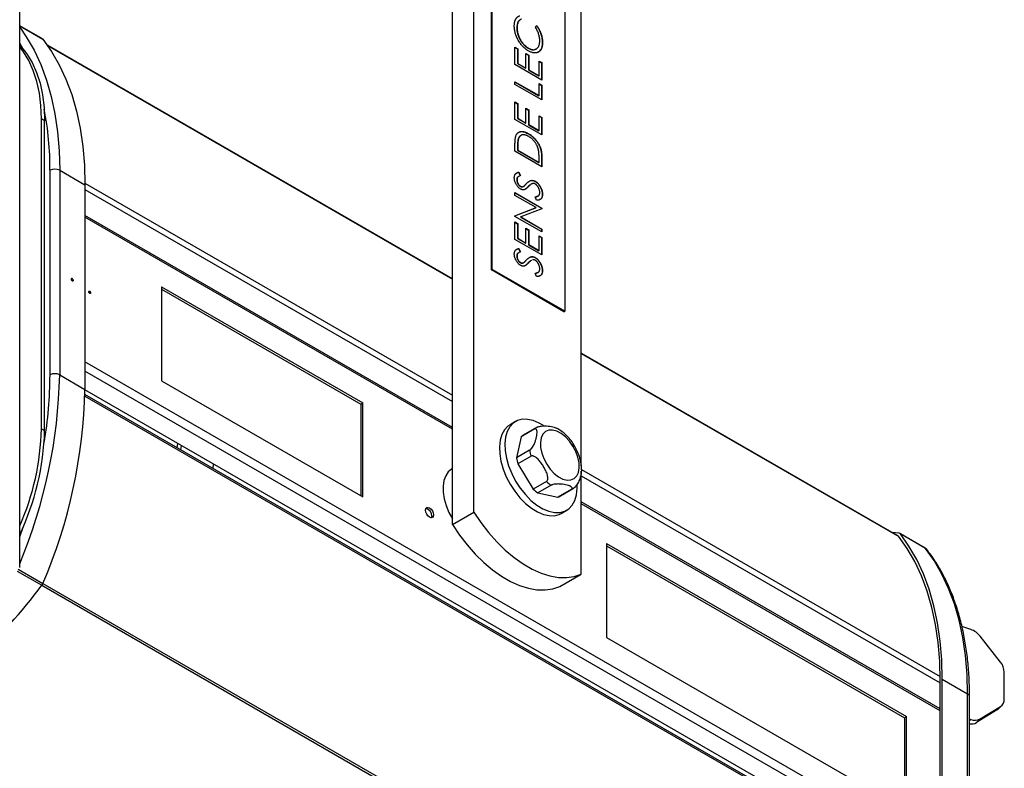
# Model space of a CAD drawing. Header units: millimetres. Extents: x 87 to 346, y 25 to 261.
# Tile 5 of 12: x 277 to 329, y 60 to 100. Entities that reach past the tile are written whole.
import ezdxf

# ---------------------------------------------------------------- set-up
doc = ezdxf.new("R2010")
doc.units = ezdxf.units.MM

msp = doc.modelspace()

# ---------------------------------------------------------------- linework, layer by layer
at = {"color": 7, "linetype": 'Continuous', "lineweight": 25}
for p, q in [((300.75, 73.736), (300.75, 117.398)), ((299.618, 73.083), (299.618, 116.745)), ((306.406, 76.175), (306.406, 114.132)), ((301.669, 86.492), (301.669, 106.742)), ((301.711, 86.517), (301.711, 106.767)), ((305.53, 104.563), (305.53, 84.312)), ((276.837, 70.813), (276.837, 100.535)), ((278.037, 98.665), (276.837, 99.357)), ((303.008, 99.238), (303.022, 99.246)), ((303.983, 99.285), (304.067, 99.364)), ((299.618, 86.016), (278.298, 98.324)), ((302.913, 98.23), (303.058, 98.146)), ((302.913, 97.309), (302.913, 98.23)), ((302.913, 98.214), (303.044, 98.138)), ((303.044, 98.138), (303.058, 98.146)), ((303.044, 98.138), (303.044, 97.363)), ((303.058, 98.146), (303.058, 97.372)), ((303.608, 98.169), (303.622, 98.177)), ((304.15, 97.988), (304.119, 97.96)), ((304.35, 98.474), (304.364, 98.483)), ((303.493, 97.895), (303.639, 97.811)), ((303.493, 97.12), (303.493, 97.895)), ((303.493, 97.879), (303.624, 97.803)), ((303.624, 97.803), (303.639, 97.811)), ((303.624, 97.803), (303.624, 97.028)), ((303.639, 97.811), (303.639, 97.037)), ((304.182, 97.497), (304.328, 97.414)), ((304.182, 96.723), (304.182, 97.497)), ((304.182, 97.481), (304.313, 97.405)), ((304.328, 96.492), (302.913, 97.309)), ((303.044, 97.363), (303.058, 97.372)), ((303.044, 97.363), (303.479, 97.112)), ((303.058, 97.372), (303.493, 97.12)), ((303.479, 97.112), (303.493, 97.12)), ((303.624, 97.028), (303.639, 97.037)), ((303.624, 97.028), (304.168, 96.714)), ((303.639, 97.037), (304.182, 96.723)), ((304.313, 97.405), (304.328, 97.414)), ((304.313, 97.405), (304.313, 96.5)), ((304.328, 97.414), (304.328, 96.492)), ((304.168, 96.714), (304.182, 96.723)), ((302.913, 96.408), (304.182, 95.676)), ((302.913, 96.262), (302.913, 96.408)), ((302.913, 96.392), (304.168, 95.668)), ((304.328, 95.445), (302.913, 96.262)), ((304.182, 96.304), (304.328, 96.22)), ((304.182, 95.676), (304.182, 96.304)), ((304.182, 96.288), (304.313, 96.212)), ((304.313, 96.212), (304.328, 96.22)), ((304.313, 96.212), (304.313, 95.454)), ((304.328, 96.22), (304.328, 95.445)), ((304.168, 95.668), (304.182, 95.676)), ((302.913, 95.341), (303.058, 95.257)), ((302.913, 94.419), (302.913, 95.341)), ((302.913, 95.324), (303.044, 95.249)), ((303.044, 95.249), (303.058, 95.257)), ((303.044, 95.249), (303.044, 94.474)), ((303.058, 95.257), (303.058, 94.482)), ((303.493, 95.006), (303.639, 94.922)), ((303.493, 94.231), (303.493, 95.006)), ((303.493, 94.989), (303.624, 94.914)), ((303.624, 94.914), (303.639, 94.922)), ((303.624, 94.914), (303.624, 94.139)), ((303.639, 94.922), (303.639, 94.147)), ((277.981, 78.121), (277.981, 94.452)), ((278.15, 94.354), (277.981, 94.452)), ((278.15, 78.023), (278.15, 94.354)), ((304.328, 93.603), (302.913, 94.419)), ((303.044, 94.474), (303.058, 94.482)), ((303.044, 94.474), (303.479, 94.223)), ((303.058, 94.482), (303.493, 94.231)), ((304.182, 94.608), (304.328, 94.524)), ((304.182, 93.833), (304.182, 94.608)), ((304.182, 94.592), (304.313, 94.516)), ((304.313, 94.516), (304.328, 94.524)), ((304.313, 94.516), (304.313, 93.611)), ((304.328, 94.524), (304.328, 93.603)), ((303.479, 94.223), (303.493, 94.231)), ((303.624, 94.139), (303.639, 94.147)), ((303.624, 94.139), (304.168, 93.825)), ((303.639, 94.147), (304.182, 93.833)), ((304.168, 93.825), (304.182, 93.833)), ((303.078, 93.723), (303.118, 93.735)), ((303.084, 93.393), (303.098, 93.401)), ((303.624, 93.658), (303.638, 93.666)), ((302.913, 92.744), (302.913, 93.074)), ((303.044, 92.914), (303.058, 92.922)), ((303.044, 92.914), (303.044, 92.799)), ((303.044, 92.799), (303.058, 92.807)), ((303.044, 92.799), (304.168, 92.15)), ((303.058, 92.922), (303.058, 92.807)), ((303.058, 92.807), (304.182, 92.158)), ((304.328, 91.928), (302.913, 92.744)), ((304.182, 92.158), (304.182, 92.346)), ((304.313, 92.426), (304.328, 92.434)), ((304.313, 92.426), (304.313, 91.936)), ((304.328, 92.434), (304.328, 91.928)), ((304.168, 92.15), (304.182, 92.158)), ((278.433, 80.963), (278.433, 91.741)), ((278.942, 91.741), (278.942, 80.963)), ((278.942, 91.741), (280.272, 90.974)), ((302.971, 91.575), (303.008, 91.592)), ((303.008, 91.238), (303.022, 91.246)), ((303.102, 91.635), (303.116, 91.643)), ((303.102, 91.635), (303.189, 91.452)), ((303.116, 91.643), (303.203, 91.46)), ((303.203, 91.46), (303.182, 91.449)), ((280.272, 90.974), (280.272, 80.195)), ((303.187, 90.895), (303.201, 90.903)), ((303.601, 90.869), (303.615, 90.877)), ((303.967, 91.157), (303.981, 91.165)), ((302.913, 90.567), (304.328, 89.751)), ((302.913, 90.42), (302.913, 90.567)), ((302.913, 90.551), (304.313, 89.742)), ((304.026, 89.778), (302.913, 90.42)), ((303.969, 90.331), (304.123, 90.387)), ((304.055, 90.159), (303.983, 90.339)), ((304.35, 90.469), (304.364, 90.477)), ((302.913, 89.342), (304.026, 89.778)), ((302.913, 89.339), (304.012, 89.77)), ((304.328, 89.717), (303.217, 89.282)), ((304.012, 89.77), (304.026, 89.778)), ((304.313, 89.742), (304.328, 89.751)), ((304.313, 89.742), (304.313, 89.712)), ((304.328, 89.751), (304.328, 89.717)), ((299.618, 78.197), (280.272, 89.365)), ((302.913, 89.311), (302.913, 89.342)), ((304.328, 88.494), (302.913, 89.311)), ((303.203, 89.274), (303.217, 89.282)), ((303.203, 89.274), (304.313, 88.633)), ((303.217, 89.282), (304.328, 88.641)), ((302.913, 89.018), (303.058, 88.934)), ((302.913, 88.096), (302.913, 89.018)), ((302.913, 89.001), (303.044, 88.926)), ((303.044, 88.926), (303.058, 88.934)), ((303.044, 88.926), (303.044, 88.151)), ((303.058, 88.934), (303.058, 88.159)), ((303.493, 88.683), (303.639, 88.599)), ((303.493, 87.908), (303.493, 88.683)), ((303.493, 88.666), (303.624, 88.591)), ((303.044, 88.151), (303.058, 88.159)), ((303.044, 88.151), (303.479, 87.9)), ((303.058, 88.159), (303.493, 87.908)), ((303.624, 88.591), (303.639, 88.599)), ((303.624, 88.591), (303.624, 87.816)), ((303.639, 88.599), (303.639, 87.824)), ((304.182, 88.285), (304.328, 88.201)), ((304.182, 87.51), (304.182, 88.285)), ((304.182, 88.269), (304.313, 88.193)), ((304.313, 88.633), (304.328, 88.641)), ((304.313, 88.633), (304.313, 88.503)), ((304.313, 88.193), (304.328, 88.201)), ((304.313, 88.193), (304.313, 87.288)), ((304.328, 88.641), (304.328, 88.494)), ((304.328, 88.201), (304.328, 87.28)), ((304.328, 87.28), (302.913, 88.096)), ((303.102, 87.615), (303.116, 87.623)), ((303.102, 87.615), (303.189, 87.432)), ((303.116, 87.623), (303.203, 87.441)), ((303.479, 87.9), (303.493, 87.908)), ((303.624, 87.816), (303.639, 87.824)), ((303.624, 87.816), (304.168, 87.502)), ((303.639, 87.824), (304.182, 87.51)), ((303.008, 87.218), (303.022, 87.226)), ((303.203, 87.441), (303.182, 87.429)), ((303.967, 87.137), (303.981, 87.145)), ((304.168, 87.502), (304.182, 87.51)), ((303.187, 86.875), (303.201, 86.883)), ((303.452, 86.721), (303.408, 86.692)), ((303.601, 86.849), (303.615, 86.857)), ((301.669, 86.492), (301.711, 86.517)), ((305.487, 84.288), (301.669, 86.492)), ((305.53, 84.312), (301.711, 86.517)), ((303.969, 86.311), (304.085, 86.353)), ((304.055, 86.139), (303.983, 86.319)), ((304.35, 86.449), (304.364, 86.458)), ((279.614, 85.911), (279.62, 85.909)), ((284.309, 85.597), (284.309, 80.649)), ((284.309, 85.597), (294.902, 79.482)), ((284.309, 85.483), (294.803, 79.425)), ((305.487, 84.288), (305.53, 84.312)), ((323.11, 72.455), (306.406, 82.097)), ((278.942, 80.963), (280.272, 80.195)), ((284.309, 80.649), (294.902, 74.534)), ((325.3, 53.929), (280.27, 79.924)), ((325.3, 54.18), (280.272, 80.174)), ((294.803, 79.425), (294.902, 79.482)), ((294.803, 79.425), (294.803, 74.591)), ((294.902, 74.534), (294.902, 79.482)), ((302.935, 78.501), (302.652, 78.338)), ((277.981, 78.121), (278.15, 78.023)), ((303.924, 78.094), (303.231, 77.694)), ((304.043, 78.183), (303.35, 77.783)), ((285.136, 77.114), (285.163, 77.35)), ((285.324, 77.006), (285.351, 77.242)), ((303.231, 77.694), (302.992, 76.59)), ((303.685, 76.99), (302.992, 76.59)), ((287.021, 76.026), (287.048, 76.262)), ((303.76, 76.674), (303.067, 76.273)), ((303.067, 76.273), (303.878, 74.945)), ((299.618, 76.009), (299.579, 75.986)), ((306.406, 70.47), (306.406, 75.892)), ((304.571, 75.345), (303.878, 74.945)), ((306.193, 74.987), (306.192, 75.17)), ((304.813, 75.143), (304.121, 74.743)), ((304.121, 74.743), (305.171, 74.518)), ((305.864, 74.918), (305.171, 74.518)), ((305.22, 74.543), (305.913, 74.944)), ((305.91, 74.945), (305.97, 74.979)), ((305.97, 74.979), (306.097, 75.085)), ((325.3, 63.371), (306.406, 74.278)), ((299.618, 73.083), (300.75, 73.736)), ((305.352, 73.661), (305.635, 73.825)), ((323.148, 72.615), (322.753, 72.661)), ((324.508, 71.838), (323.178, 72.605)), ((324.532, 71.816), (323.203, 72.584)), ((307.728, 72.078), (307.728, 67.129)), ((307.728, 72.078), (323.526, 62.958)), ((307.728, 71.963), (323.427, 62.901)), ((305.275, 69.817), (306.406, 70.47)), ((326.917, 67.547), (326.443, 67.705)), ((307.728, 67.129), (323.526, 58.009)), ((328.473, 65.831), (327.406, 67.192)), ((325.3, 54.07), (325.3, 64.848)), ((325.413, 54.135), (325.413, 64.914)), ((326.743, 64.146), (325.413, 64.914)), ((328.676, 63.883), (328.676, 65.302)), ((326.743, 53.368), (326.743, 64.146)), ((326.848, 53.221), (326.848, 63.999)), ((328.273, 63.289), (327.206, 62.639)), ((327.406, 62.839), (328.473, 63.489)), ((328.273, 63.289), (328.473, 63.489)), ((328.349, 63.348), (328.549, 63.548)), ((323.427, 62.901), (323.526, 62.958)), ((323.427, 62.901), (323.427, 58.067)), ((323.526, 58.009), (323.526, 62.958)), ((326.848, 62.834), (326.917, 62.811)), ((327.406, 62.839), (327.206, 62.639))]:
    msp.add_line(p, q, dxfattribs=at)
at = {"color": 1, "linetype": 'Continuous', "lineweight": 25}
for p, q in [((276.837, 99.35), (278.061, 98.643)), ((276.997, 98.158), (276.837, 98.436)), ((278.306, 98.312), (299.618, 86.009)), ((280.272, 91.066), (299.618, 79.897)), ((280.272, 90.729), (299.618, 79.56)), ((299.618, 78.095), (280.272, 89.264)), ((306.406, 82.09), (323.121, 72.441)), ((325.3, 55.649), (280.272, 81.644)), ((325.3, 55.159), (280.272, 81.154)), ((280.269, 79.841), (325.299, 53.845)), ((306.419, 75.971), (325.299, 65.072)), ((306.406, 75.641), (325.3, 64.734)), ((325.3, 63.269), (306.406, 74.176)), ((276.837, 72.425), (276.997, 72.888)), ((323.107, 72.459), (323.088, 72.47)), ((324.599, 71.756), (324.532, 71.816)), ((276.712, 70.625), (278.006, 69.878)), ((276.763, 70.722), (278.061, 69.973)), ((278.006, 69.878), (323.066, 43.866)), ((278.061, 69.973), (323.121, 43.961)), ((326.848, 62.743), (326.917, 62.811))]:
    msp.add_line(p, q, dxfattribs=at)
at = {"color": 1, "linetype": 'Continuous', "lineweight": 25, "flags": 128}
for points in [[(276.837, 99.272), (277.186, 98.767), (277.591, 98.065), (277.946, 97.305), (278.248, 96.493), (278.497, 95.63), (278.691, 94.719), (278.83, 93.765), (278.914, 92.771), (278.942, 91.741)], [(279.62, 85.909), (279.622, 85.909), (279.636, 85.912), (279.646, 85.923), (279.649, 85.941), (279.646, 85.963), (279.636, 85.985), (279.622, 86.004), (279.605, 86.018), (279.588, 86.024), (279.573, 86.021), (279.564, 86.01)], [(280.568, 85.28), (280.565, 85.301), (280.555, 85.324), (280.541, 85.343), (280.524, 85.357), (280.507, 85.363), (280.492, 85.36), (280.483, 85.349), (280.482, 85.348)]]:
    msp.add_lwpolyline(points, dxfattribs=at)
at = {"color": 7, "linetype": 'Continuous', "lineweight": 25, "flags": 128}
for points in [[(278.061, 98.643), (278.515, 98), (278.921, 97.297), (279.275, 96.538), (279.577, 95.725), (279.826, 94.862), (280.02, 93.952), (280.16, 92.998), (280.244, 92.004), (280.272, 90.974)], [(276.837, 98.336), (276.872, 98.299), (277.203, 97.89), (277.488, 97.422), (277.724, 96.9), (277.909, 96.328), (278.043, 95.71), (278.124, 95.05), (278.15, 94.354)], [(277.981, 94.452), (277.954, 95.148), (277.873, 95.808), (277.74, 96.426), (277.554, 96.998), (277.318, 97.52), (277.033, 97.988), (276.837, 98.244)], [(279.558, 85.996), (279.562, 86.016), (279.573, 86.028), (279.588, 86.031), (279.607, 86.024), (279.626, 86.009), (279.642, 85.988), (279.652, 85.964), (279.656, 85.94), (279.652, 85.92), (279.642, 85.908), (279.626, 85.905), (279.607, 85.912), (279.588, 85.927), (279.573, 85.948), (279.562, 85.973), (279.558, 85.996)], [(279.564, 86.01), (279.563, 86.01), (279.563, 86.009)], [(280.575, 85.279), (280.571, 85.259), (280.561, 85.247), (280.545, 85.244), (280.526, 85.25), (280.508, 85.265), (280.492, 85.287), (280.481, 85.311), (280.477, 85.335), (280.481, 85.354), (280.492, 85.367), (280.508, 85.37), (280.526, 85.363), (280.545, 85.348), (280.561, 85.327), (280.571, 85.302), (280.575, 85.279)], [(280.482, 85.348), (280.479, 85.331), (280.479, 85.329)], [(280.54, 85.248), (280.541, 85.248), (280.555, 85.251), (280.565, 85.262), (280.568, 85.28)], [(302.652, 78.338), (302.536, 78.258), (302.355, 78.065), (302.218, 77.815), (302.131, 77.516), (302.094, 77.175), (302.11, 76.803), (302.177, 76.408), (302.294, 76.002), (302.457, 75.597), (302.663, 75.202), (302.905, 74.829), (303.177, 74.488), (303.472, 74.188), (303.781, 73.938), (304.096, 73.744), (304.409, 73.611), (304.71, 73.544), (304.992, 73.543), (305.247, 73.61), (305.352, 73.661)], [(304.407, 78.293), (304.191, 78.419), (303.879, 78.552), (303.577, 78.619), (303.295, 78.62), (303.04, 78.553), (302.819, 78.421), (302.637, 78.228), (302.501, 77.978), (302.414, 77.679), (302.377, 77.339), (302.392, 76.966), (302.46, 76.571), (302.576, 76.166), (302.74, 75.76), (302.946, 75.365), (303.188, 74.992), (303.46, 74.651), (303.755, 74.351), (304.064, 74.101), (304.379, 73.907), (304.691, 73.774), (304.993, 73.707), (305.275, 73.706), (305.53, 73.773), (305.751, 73.905), (305.933, 74.098), (306.069, 74.348), (306.157, 74.647), (306.193, 74.987), (306.193, 74.987)], [(306.031, 75.498), (306.166, 75.634), (306.256, 75.825), (306.298, 76.062), (306.288, 76.333), (306.227, 76.624), (306.119, 76.92), (305.968, 77.207), (305.783, 77.47), (305.572, 77.697), (305.346, 77.875), (305.116, 77.996), (304.895, 78.054), (304.693, 78.045), (304.519, 77.971), (304.384, 77.835), (304.294, 77.644), (304.252, 77.407), (304.262, 77.136), (304.323, 76.845), (304.431, 76.549), (304.582, 76.262), (304.767, 75.999), (304.978, 75.772), (305.204, 75.594), (305.434, 75.473), (305.655, 75.415), (305.857, 75.424), (306.031, 75.498)], [(299.579, 75.986), (299.404, 75.846), (299.265, 75.647), (299.172, 75.397), (299.127, 75.105), (299.132, 74.78), (299.187, 74.432), (299.29, 74.074), (299.437, 73.715), (299.618, 73.379)], [(298.627, 73.584), (298.611, 73.499), (298.565, 73.446), (298.496, 73.433), (298.415, 73.461), (298.333, 73.527), (298.265, 73.62), (298.219, 73.726), (298.203, 73.829), (298.219, 73.913), (298.265, 73.966), (298.333, 73.979), (298.415, 73.951), (298.496, 73.886), (298.565, 73.793), (298.611, 73.687), (298.627, 73.584)], [(300.75, 73.736), (301.122, 73.178), (301.525, 72.653), (301.953, 72.167), (302.403, 71.726), (302.867, 71.336), (303.34, 71.001), (303.816, 70.726), (304.289, 70.515), (304.753, 70.369), (305.202, 70.291), (305.631, 70.282), (306.034, 70.342), (306.406, 70.47)], [(298.528, 73.527), (298.512, 73.442), (298.507, 73.432)], [(299.618, 73.083), (299.99, 72.525), (300.393, 72), (300.822, 71.514), (301.271, 71.073), (301.736, 70.682), (302.209, 70.348), (302.685, 70.073), (303.158, 69.861), (303.622, 69.716), (304.071, 69.638), (304.5, 69.629), (304.903, 69.689), (305.275, 69.817)], [(325.413, 64.914), (325.385, 65.944), (325.302, 66.938), (325.162, 67.892), (324.968, 68.802), (324.719, 69.666), (324.417, 70.478), (324.062, 71.237), (323.657, 71.94), (323.203, 72.584)], [(325.3, 64.848), (325.273, 65.871), (325.189, 66.857), (325.051, 67.804), (324.858, 68.707), (324.611, 69.564), (324.311, 70.37), (323.96, 71.123), (323.557, 71.821), (323.107, 72.459)], [(326.743, 64.146), (326.715, 65.177), (326.631, 66.171), (326.491, 67.125), (326.297, 68.035), (326.048, 68.898), (325.746, 69.711), (325.392, 70.47), (324.986, 71.173), (324.532, 71.816)], [(328.349, 63.348), (328.318, 63.321), (328.273, 63.289)]]:
    msp.add_lwpolyline(points, dxfattribs=at)
at = {"color": 7, "linetype": 'Continuous', "lineweight": 25}
for centre, radius, start, end in [((277.941, 98.531), 0.164, 43.0861, 54.3377), ((278.688, 91.25), 0.553, 62.6099, 117.3901), ((278.688, 80.471), 0.553, 62.6099, 117.3901), ((252.761, 80.795), 27.518, 336.8416, 358.7517), ((264.772, 78.392), 13.212, 335.9567, 358.8264), ((264.417, 78.398), 13.739, 334.6947, 358.4376), ((303.668, 77.234), 0.634, 120.0465, 133.5105), ((306.217, 77.419), 2.568, 189.6273, 196.8769), ((305.524, 77.019), 2.568, 189.6273, 196.8769), ((306.193, 77.043), 2.348, 226.3264, 234.0238), ((305.5, 76.643), 2.348, 226.3264, 234.0238), ((305.602, 75.483), 0.623, 294.9639, 299.9148), ((304.909, 75.083), 0.623, 294.9629, 300.0045), ((298.143, 73.546), 0.385, 357.0562, 77.9676), ((323.137, 72.534), 0.0824, 37.5177, 82.4735), ((323.085, 72.443), 0.0275, 37.5071, 82.485), ((324.412, 71.705), 0.164, 43.0754, 54.3484), ((256.117, 86.233), 27.324, 301.1695, 323.2353), ((277.68, 70.129), 0.411, 322.3769, 337.6231), ((326.562, 66.541), 1.067, 37.6357, 70.5671), ((327.792, 65.267), 0.884, 2.2636, 39.6707), ((328.232, 63.862), 0.445, 302.8484, 2.684), ((327.131, 63.356), 0.586, 248.5099, 298.043), ((326.942, 63.119), 0.549, 260.1857, 298.8443)]:
    msp.add_arc(centre, radius, start, end, dxfattribs=at)
at = {"color": 1, "linetype": 'Continuous', "lineweight": 25}
for centre, radius, start, end in [((262.259, 91.844), 16.174, 359.6333, 11.1213), ((251.541, 81.55), 27.408, 337.363, 358.7729), ((256.017, 81.066), 22.417, 350.5589, 359.7354), ((304.361, 77.634), 0.634, 120.1608, 133.5101), ((326.668, 63.981), 0.181, 5.6957, 65.625)]:
    msp.add_arc(centre, radius, start, end, dxfattribs=at)
at = {"color": 7, "linetype": 'Continuous', "lineweight": 25}
for points, knots in [([(302.877, 99.339), (302.877, 99.358), (302.878, 99.394), (302.881, 99.447), (302.888, 99.497), (302.896, 99.544), (302.907, 99.589), (302.921, 99.63), (302.936, 99.669), (302.954, 99.706), (302.975, 99.739), (302.997, 99.769), (303.022, 99.795), (303.048, 99.819), (303.076, 99.839), (303.106, 99.857), (303.139, 99.87), (303.161, 99.877), (303.173, 99.881)], [0, 0, 0, 0, 0.068548, 0.135683, 0.201215, 0.265682, 0.329267, 0.392395, 0.45507, 0.517127, 0.57879, 0.63974, 0.700192, 0.759806, 0.819628, 0.879355, 0.939512, 1, 1, 1, 1]), ([(303.179, 99.655), (303.162, 99.646), (303.106, 99.615), (303.031, 99.485), (303.016, 99.332), (303.008, 99.238)], [0, 0, 0, 0, 0.143372, 0.477037, 1, 1, 1, 1]), ([(303.258, 99.703), (303.248, 99.7), (303.23, 99.692), (303.203, 99.678), (303.179, 99.662), (303.155, 99.644), (303.135, 99.622), (303.115, 99.599), (303.098, 99.573), (303.076, 99.536), (303.054, 99.483), (303.036, 99.412), (303.024, 99.333), (303.023, 99.275), (303.022, 99.246)], [0, 0, 0, 0, 0.063163, 0.125475, 0.187121, 0.248294, 0.309295, 0.36985, 0.430973, 0.492456, 0.616148, 0.740844, 0.868183, 1, 1, 1, 1]), ([(303.612, 98.036), (303.587, 98.051), (303.537, 98.082), (303.463, 98.136), (303.393, 98.196), (303.326, 98.263), (303.261, 98.335), (303.2, 98.414), (303.142, 98.498), (303.088, 98.588), (303.039, 98.681), (302.995, 98.775), (302.959, 98.869), (302.929, 98.963), (302.905, 99.057), (302.889, 99.152), (302.879, 99.246), (302.878, 99.308), (302.877, 99.339)], [0, 0, 0, 0, 0.064558, 0.127014, 0.187955, 0.248014, 0.307748, 0.368235, 0.42947, 0.492743, 0.556258, 0.618217, 0.679655, 0.741246, 0.803415, 0.866815, 0.932328, 1, 1, 1, 1]), ([(303.008, 99.238), (303.008, 99.221), (303.008, 99.189), (303.013, 99.138), (303.019, 99.087), (303.028, 99.035), (303.039, 98.983), (303.052, 98.93), (303.069, 98.877), (303.088, 98.824), (303.109, 98.771), (303.131, 98.719), (303.156, 98.669), (303.182, 98.619), (303.21, 98.572), (303.239, 98.525), (303.271, 98.48), (303.303, 98.437), (303.338, 98.395), (303.373, 98.356), (303.41, 98.319), (303.447, 98.284), (303.486, 98.251), (303.526, 98.222), (303.566, 98.193), (303.594, 98.177), (303.608, 98.169)], [0, 0, 0, 0, 0.043955, 0.087502, 0.130463, 0.172752, 0.215403, 0.25765, 0.300153, 0.343121, 0.385925, 0.427686, 0.468818, 0.509492, 0.549883, 0.58998, 0.630405, 0.670869, 0.711384, 0.751627, 0.791776, 0.832459, 0.873319, 0.914543, 0.956924, 1, 1, 1, 1]), ([(303.022, 99.246), (303.022, 99.23), (303.023, 99.197), (303.027, 99.146), (303.033, 99.095), (303.042, 99.043), (303.053, 98.991), (303.067, 98.939), (303.083, 98.885), (303.102, 98.832), (303.123, 98.779), (303.145, 98.727), (303.17, 98.677), (303.196, 98.628), (303.224, 98.58), (303.253, 98.533), (303.285, 98.488), (303.318, 98.445), (303.352, 98.403), (303.387, 98.364), (303.424, 98.327), (303.461, 98.292), (303.5, 98.26), (303.54, 98.23), (303.58, 98.201), (303.608, 98.185), (303.622, 98.177)], [0, 0, 0, 0, 0.043955, 0.087502, 0.130463, 0.172752, 0.215403, 0.25765, 0.300153, 0.343121, 0.385925, 0.427686, 0.468818, 0.509492, 0.549883, 0.58998, 0.630405, 0.670869, 0.711384, 0.751627, 0.791776, 0.832459, 0.873319, 0.914543, 0.956924, 1, 1, 1, 1]), ([(304.219, 98.565), (304.218, 98.594), (304.217, 98.651), (304.205, 98.74), (304.187, 98.829), (304.161, 98.92), (304.127, 99.011), (304.087, 99.102), (304.039, 99.194), (304.002, 99.254), (303.983, 99.285)], [0, 0, 0, 0, 0.128515, 0.252949, 0.374755, 0.49594, 0.617181, 0.740909, 0.867811, 1, 1, 1, 1]), ([(304.053, 99.356), (304.065, 99.339), (304.088, 99.305), (304.12, 99.253), (304.15, 99.201), (304.179, 99.147), (304.206, 99.093), (304.23, 99.038), (304.252, 98.982), (304.273, 98.926), (304.291, 98.869), (304.306, 98.812), (304.32, 98.756), (304.331, 98.699), (304.339, 98.643), (304.345, 98.586), (304.349, 98.53), (304.349, 98.493), (304.35, 98.474)], [0, 0, 0, 0, 0.061674, 0.123053, 0.183475, 0.243727, 0.304279, 0.364863, 0.425946, 0.487391, 0.54922, 0.611144, 0.673529, 0.736961, 0.800785, 0.866013, 0.932101, 1, 1, 1, 1]), ([(304.067, 99.364), (304.079, 99.347), (304.102, 99.314), (304.134, 99.261), (304.165, 99.209), (304.193, 99.155), (304.22, 99.101), (304.244, 99.046), (304.266, 98.99), (304.287, 98.934), (304.305, 98.877), (304.321, 98.821), (304.334, 98.764), (304.345, 98.707), (304.354, 98.651), (304.359, 98.595), (304.363, 98.538), (304.364, 98.501), (304.364, 98.483)], [0, 0, 0, 0, 0.061674, 0.123053, 0.183475, 0.243727, 0.304279, 0.364863, 0.425946, 0.487391, 0.54922, 0.611144, 0.673529, 0.736961, 0.800785, 0.866013, 0.932101, 1, 1, 1, 1]), ([(303.622, 98.177), (303.643, 98.165), (303.684, 98.143), (303.744, 98.118), (303.801, 98.101), (303.856, 98.093), (303.909, 98.091), (303.958, 98.099), (304.005, 98.114), (304.049, 98.138), (304.088, 98.168), (304.124, 98.205), (304.153, 98.249), (304.177, 98.299), (304.196, 98.356), (304.209, 98.42), (304.217, 98.489), (304.218, 98.54), (304.219, 98.565)], [0, 0, 0, 0, 0.064323, 0.12629, 0.186726, 0.246146, 0.305576, 0.365429, 0.426326, 0.48884, 0.551725, 0.613919, 0.675484, 0.737334, 0.800229, 0.864502, 0.931041, 1, 1, 1, 1]), ([(303.608, 98.169), (303.702, 98.123), (303.851, 98.05), (303.955, 98.11), (303.993, 98.132)], [0, 0, 0, 0, 0.630071, 1, 1, 1, 1]), ([(304.116, 97.952), (304.099, 97.945), (304.064, 97.933), (304.007, 97.923), (303.948, 97.922), (303.886, 97.928), (303.821, 97.943), (303.754, 97.966), (303.684, 97.996), (303.636, 98.022), (303.612, 98.036)], [0, 0, 0, 0, 0.124329, 0.247156, 0.36878, 0.490734, 0.613614, 0.738958, 0.867311, 1, 1, 1, 1]), ([(304.364, 98.483), (304.364, 98.465), (304.363, 98.43), (304.36, 98.381), (304.355, 98.334), (304.348, 98.29), (304.34, 98.247), (304.329, 98.208), (304.317, 98.171), (304.302, 98.136), (304.286, 98.104), (304.268, 98.075), (304.247, 98.048), (304.225, 98.023), (304.201, 98.002), (304.175, 97.982), (304.147, 97.965), (304.127, 97.956), (304.116, 97.952)], [0, 0, 0, 0, 0.069663, 0.13775, 0.203917, 0.26878, 0.332414, 0.394754, 0.45618, 0.516996, 0.577396, 0.637198, 0.696999, 0.756756, 0.816554, 0.876948, 0.938132, 1, 1, 1, 1]), ([(304.35, 98.474), (304.344, 98.33), (304.338, 98.144), (304.235, 98.064), (304.212, 98.046)], [0, 0, 0, 0, 0.776039, 1, 1, 1, 1]), ([(302.913, 93.074), (302.913, 93.103), (302.914, 93.158), (302.916, 93.237), (302.92, 93.309), (302.926, 93.373), (302.932, 93.431), (302.941, 93.482), (302.951, 93.525), (302.96, 93.551), (302.964, 93.563)], [0, 0, 0, 0, 0.1642892, 0.3174059, 0.4588436, 0.5893665, 0.7078313, 0.81577, 0.9128799, 1, 1, 1, 1]), ([(302.964, 93.563), (302.971, 93.578), (302.983, 93.608), (303.006, 93.648), (303.032, 93.683), (303.062, 93.713), (303.095, 93.737), (303.131, 93.758), (303.171, 93.772), (303.214, 93.781), (303.259, 93.786), (303.307, 93.785), (303.357, 93.778), (303.409, 93.766), (303.464, 93.749), (303.52, 93.727), (303.578, 93.699), (303.618, 93.677), (303.638, 93.666)], [0, 0, 0, 0, 0.061545, 0.121694, 0.181155, 0.239875, 0.298702, 0.357647, 0.417605, 0.478494, 0.540407, 0.602345, 0.665004, 0.728559, 0.793651, 0.860534, 0.929236, 1, 1, 1, 1]), ([(303.084, 93.393), (303.081, 93.381), (303.074, 93.356), (303.066, 93.313), (303.059, 93.263), (303.054, 93.207), (303.05, 93.143), (303.046, 93.073), (303.044, 92.996), (303.044, 92.942), (303.044, 92.914)], [0, 0, 0, 0, 0.0843186, 0.1792845, 0.2865825, 0.4051115, 0.5355929, 0.6781902, 0.8329758, 1, 1, 1, 1]), ([(303.098, 93.401), (303.095, 93.389), (303.088, 93.364), (303.08, 93.321), (303.073, 93.271), (303.068, 93.215), (303.064, 93.152), (303.061, 93.081), (303.059, 93.004), (303.058, 92.95), (303.058, 92.922)], [0, 0, 0, 0, 0.0843186, 0.1792845, 0.2865825, 0.4051115, 0.5355929, 0.6781902, 0.8329758, 1, 1, 1, 1]), ([(303.199, 93.552), (303.181, 93.542), (303.126, 93.511), (303.101, 93.441), (303.084, 93.393)], [0, 0, 0, 0, 0.32275, 1, 1, 1, 1]), ([(303.638, 93.519), (303.621, 93.529), (303.589, 93.547), (303.541, 93.569), (303.495, 93.587), (303.451, 93.599), (303.409, 93.608), (303.369, 93.611), (303.33, 93.611), (303.294, 93.605), (303.259, 93.595), (303.228, 93.581), (303.199, 93.562), (303.173, 93.539), (303.15, 93.511), (303.129, 93.479), (303.112, 93.442), (303.103, 93.415), (303.098, 93.401)], [0, 0, 0, 0, 0.070151, 0.137813, 0.203226, 0.267174, 0.330024, 0.391794, 0.453084, 0.514334, 0.575, 0.634865, 0.694116, 0.753442, 0.813126, 0.87408, 0.936007, 1, 1, 1, 1]), ([(303.2, 93.759), (303.22, 93.766), (303.288, 93.791), (303.438, 93.752), (303.562, 93.689), (303.624, 93.658)], [0, 0, 0, 0, 0.168119, 0.58387, 1, 1, 1, 1]), ([(303.624, 93.658), (303.642, 93.647), (303.676, 93.627), (303.727, 93.592), (303.776, 93.556), (303.824, 93.517), (303.87, 93.476), (303.914, 93.433), (303.957, 93.387), (303.998, 93.339), (304.037, 93.29), (304.074, 93.24), (304.107, 93.19), (304.139, 93.139), (304.167, 93.088), (304.193, 93.037), (304.216, 92.985), (304.237, 92.932), (304.256, 92.878), (304.271, 92.821), (304.284, 92.762), (304.295, 92.7), (304.303, 92.635), (304.309, 92.568), (304.313, 92.497), (304.313, 92.45), (304.313, 92.426)], [0, 0, 0, 0, 0.046081, 0.090807, 0.134295, 0.177024, 0.218823, 0.260244, 0.30108, 0.341614, 0.381583, 0.42012, 0.458075, 0.494738, 0.531195, 0.566934, 0.602713, 0.638327, 0.674853, 0.713467, 0.754442, 0.797815, 0.843989, 0.893072, 0.944963, 1, 1, 1, 1]), ([(303.638, 93.666), (303.656, 93.656), (303.69, 93.635), (303.741, 93.601), (303.79, 93.565), (303.838, 93.525), (303.884, 93.485), (303.928, 93.441), (303.971, 93.395), (304.012, 93.347), (304.051, 93.298), (304.088, 93.248), (304.122, 93.198), (304.153, 93.148), (304.181, 93.097), (304.207, 93.045), (304.23, 92.993), (304.251, 92.94), (304.27, 92.886), (304.285, 92.829), (304.298, 92.77), (304.309, 92.708), (304.317, 92.643), (304.323, 92.576), (304.327, 92.505), (304.327, 92.458), (304.328, 92.434)], [0, 0, 0, 0, 0.046081, 0.090807, 0.134295, 0.177024, 0.218823, 0.260244, 0.30108, 0.341614, 0.381583, 0.42012, 0.458075, 0.494738, 0.531195, 0.566934, 0.602713, 0.638327, 0.674853, 0.713467, 0.754442, 0.797815, 0.843989, 0.893072, 0.944963, 1, 1, 1, 1]), ([(304.146, 92.833), (304.142, 92.851), (304.133, 92.886), (304.117, 92.937), (304.097, 92.988), (304.076, 93.038), (304.051, 93.087), (304.024, 93.135), (303.995, 93.182), (303.963, 93.228), (303.929, 93.272), (303.892, 93.314), (303.855, 93.354), (303.815, 93.392), (303.773, 93.427), (303.73, 93.461), (303.684, 93.492), (303.654, 93.51), (303.638, 93.519)], [0, 0, 0, 0, 0.062415, 0.123338, 0.183125, 0.241783, 0.300579, 0.35968, 0.418882, 0.479531, 0.540851, 0.602303, 0.664463, 0.727806, 0.792895, 0.859672, 0.928464, 1, 1, 1, 1]), ([(304.182, 92.346), (304.182, 92.373), (304.182, 92.425), (304.18, 92.5), (304.178, 92.57), (304.174, 92.634), (304.169, 92.692), (304.163, 92.744), (304.156, 92.79), (304.149, 92.82), (304.146, 92.833)], [0, 0, 0, 0, 0.171901, 0.330628, 0.475549, 0.606746, 0.725024, 0.829742, 0.921323, 1, 1, 1, 1]), ([(302.877, 91.346), (302.878, 91.365), (302.879, 91.403), (302.889, 91.453), (302.905, 91.498), (302.924, 91.531), (302.942, 91.554), (302.959, 91.57), (302.979, 91.586), (303.001, 91.6), (303.026, 91.612), (303.054, 91.624), (303.084, 91.635), (303.105, 91.64), (303.116, 91.643)], [0, 0, 0, 0, 0.107233, 0.213252, 0.31883, 0.426794, 0.483646, 0.543604, 0.608308, 0.677127, 0.750686, 0.828713, 0.91219, 1, 1, 1, 1]), ([(303.207, 90.753), (303.192, 90.763), (303.162, 90.781), (303.119, 90.816), (303.078, 90.856), (303.039, 90.901), (303.003, 90.951), (302.971, 91.003), (302.944, 91.059), (302.92, 91.117), (302.901, 91.175), (302.887, 91.234), (302.879, 91.291), (302.878, 91.328), (302.877, 91.346)], [0, 0, 0, 0, 0.083785, 0.16578, 0.24628, 0.327461, 0.408797, 0.489715, 0.571376, 0.655523, 0.741019, 0.826547, 0.911989, 1, 1, 1, 1]), ([(303.121, 91.416), (303.095, 91.406), (303.05, 91.39), (303.014, 91.322), (303.01, 91.266), (303.008, 91.238)], [0, 0, 0, 0, 0.390814, 0.695321, 1, 1, 1, 1]), ([(303.008, 91.238), (303.008, 91.221), (303.009, 91.188), (303.02, 91.136), (303.036, 91.085), (303.059, 91.036), (303.086, 90.991), (303.117, 90.951), (303.151, 90.918), (303.175, 90.903), (303.187, 90.895)], [0, 0, 0, 0, 0.143073, 0.275903, 0.402371, 0.528414, 0.650356, 0.765895, 0.880774, 1, 1, 1, 1]), ([(303.135, 91.424), (303.11, 91.415), (303.064, 91.398), (303.028, 91.33), (303.024, 91.274), (303.022, 91.246)], [0, 0, 0, 0, 0.390814, 0.695321, 1, 1, 1, 1]), ([(303.022, 91.246), (303.023, 91.229), (303.024, 91.196), (303.034, 91.144), (303.05, 91.093), (303.073, 91.044), (303.1, 90.999), (303.131, 90.959), (303.165, 90.927), (303.189, 90.911), (303.201, 90.903)], [0, 0, 0, 0, 0.143073, 0.275903, 0.402371, 0.528414, 0.650356, 0.765895, 0.880774, 1, 1, 1, 1]), ([(303.187, 90.895), (303.195, 90.891), (303.21, 90.883), (303.232, 90.875), (303.254, 90.868), (303.277, 90.866), (303.299, 90.868), (303.322, 90.873), (303.346, 90.883), (303.362, 90.892), (303.37, 90.897)], [0, 0, 0, 0, 0.107285, 0.214746, 0.322939, 0.434116, 0.553412, 0.686073, 0.834256, 1, 1, 1, 1]), ([(303.201, 90.903), (303.209, 90.899), (303.224, 90.891), (303.246, 90.883), (303.269, 90.877), (303.291, 90.874), (303.313, 90.876), (303.336, 90.881), (303.36, 90.891), (303.376, 90.901), (303.384, 90.905)], [0, 0, 0, 0, 0.107285, 0.214746, 0.322939, 0.434116, 0.553412, 0.686073, 0.834256, 1, 1, 1, 1]), ([(303.422, 90.72), (303.414, 90.718), (303.398, 90.713), (303.372, 90.709), (303.346, 90.708), (303.319, 90.711), (303.292, 90.717), (303.264, 90.726), (303.236, 90.737), (303.217, 90.748), (303.207, 90.753)], [0, 0, 0, 0, 0.133507, 0.262559, 0.388264, 0.512667, 0.633722, 0.755394, 0.877553, 1, 1, 1, 1]), ([(303.384, 90.905), (303.387, 90.907), (303.393, 90.912), (303.404, 90.921), (303.417, 90.934), (303.434, 90.95), (303.453, 90.969), (303.474, 90.991), (303.498, 91.016), (303.516, 91.034), (303.525, 91.044)], [0, 0, 0, 0, 0.052594, 0.124952, 0.218094, 0.333502, 0.468789, 0.624938, 0.801683, 1, 1, 1, 1]), ([(303.615, 90.877), (303.604, 90.866), (303.584, 90.845), (303.554, 90.816), (303.526, 90.791), (303.501, 90.769), (303.478, 90.752), (303.458, 90.737), (303.44, 90.727), (303.428, 90.722), (303.422, 90.72)], [0, 0, 0, 0, 0.181535, 0.347082, 0.495568, 0.628357, 0.74552, 0.845831, 0.930782, 1, 1, 1, 1]), ([(303.601, 90.869), (303.568, 90.834), (303.523, 90.784), (303.468, 90.75), (303.452, 90.741)], [0, 0, 0, 0, 0.71032, 1, 1, 1, 1]), ([(303.525, 91.044), (303.536, 91.055), (303.557, 91.077), (303.59, 91.107), (303.622, 91.133), (303.653, 91.155), (303.682, 91.174), (303.711, 91.188), (303.739, 91.2), (303.775, 91.208), (303.819, 91.213), (303.873, 91.208), (303.927, 91.193), (303.963, 91.174), (303.981, 91.165)], [0, 0, 0, 0, 0.096972, 0.187773, 0.272396, 0.351321, 0.424335, 0.491909, 0.554233, 0.611268, 0.716348, 0.81454, 0.908495, 1, 1, 1, 1]), ([(303.754, 90.991), (303.733, 90.98), (303.675, 90.949), (303.629, 90.9), (303.601, 90.869)], [0, 0, 0, 0, 0.371342, 1, 1, 1, 1]), ([(303.84, 91.041), (303.832, 91.038), (303.815, 91.033), (303.79, 91.021), (303.764, 91.005), (303.736, 90.987), (303.707, 90.964), (303.677, 90.939), (303.646, 90.909), (303.625, 90.888), (303.615, 90.877)], [0, 0, 0, 0, 0.090279, 0.18953, 0.299198, 0.418926, 0.548376, 0.688136, 0.839084, 1, 1, 1, 1]), ([(303.729, 91.192), (303.737, 91.194), (303.762, 91.2), (303.805, 91.205), (303.859, 91.2), (303.913, 91.185), (303.949, 91.166), (303.967, 91.157)], [0.560001, 0.560001, 0.560001, 0.560001, 0.6112677, 0.7163478, 0.8145401, 0.9084955, 1, 1, 1, 1]), ([(303.979, 91.02), (303.967, 91.026), (303.943, 91.038), (303.908, 91.047), (303.873, 91.048), (303.851, 91.044), (303.84, 91.041)], [0, 0, 0, 0, 0.234723, 0.477158, 0.728556, 1, 1, 1, 1]), ([(303.967, 91.157), (303.98, 91.149), (304.005, 91.134), (304.042, 91.106), (304.077, 91.075), (304.112, 91.04), (304.145, 91.002), (304.177, 90.959), (304.207, 90.914), (304.236, 90.866), (304.263, 90.816), (304.286, 90.765), (304.306, 90.715), (304.322, 90.666), (304.334, 90.616), (304.343, 90.566), (304.349, 90.517), (304.349, 90.485), (304.35, 90.469)], [0, 0, 0, 0, 0.061484, 0.121775, 0.18092, 0.240256, 0.300114, 0.361146, 0.423501, 0.488669, 0.553954, 0.617581, 0.680238, 0.742187, 0.804663, 0.868259, 0.93302, 1, 1, 1, 1]), ([(304.219, 90.561), (304.218, 90.576), (304.218, 90.605), (304.211, 90.65), (304.201, 90.697), (304.187, 90.743), (304.169, 90.79), (304.148, 90.833), (304.124, 90.874), (304.098, 90.912), (304.069, 90.945), (304.04, 90.975), (304.01, 91), (303.989, 91.013), (303.979, 91.02)], [0, 0, 0, 0, 0.091264, 0.18093, 0.270088, 0.360156, 0.448343, 0.532666, 0.613834, 0.693982, 0.772716, 0.849335, 0.923967, 1, 1, 1, 1]), ([(303.981, 91.165), (303.994, 91.157), (304.019, 91.142), (304.056, 91.114), (304.092, 91.083), (304.126, 91.048), (304.159, 91.01), (304.191, 90.968), (304.222, 90.922), (304.25, 90.874), (304.277, 90.824), (304.3, 90.774), (304.32, 90.724), (304.336, 90.674), (304.348, 90.624), (304.357, 90.575), (304.363, 90.525), (304.363, 90.494), (304.364, 90.477)], [0, 0, 0, 0, 0.061484, 0.121775, 0.18092, 0.240256, 0.300114, 0.361146, 0.423501, 0.488669, 0.553954, 0.617581, 0.680238, 0.742187, 0.804663, 0.868259, 0.93302, 1, 1, 1, 1]), ([(303.983, 90.339), (304.002, 90.341), (304.037, 90.345), (304.085, 90.358), (304.126, 90.377), (304.16, 90.402), (304.186, 90.433), (304.205, 90.469), (304.217, 90.512), (304.218, 90.545), (304.219, 90.561)], [0, 0, 0, 0, 0.159004, 0.304646, 0.438547, 0.562322, 0.677433, 0.786897, 0.893611, 1, 1, 1, 1]), ([(304.364, 90.477), (304.364, 90.465), (304.363, 90.441), (304.36, 90.407), (304.354, 90.374), (304.346, 90.345), (304.336, 90.317), (304.324, 90.291), (304.31, 90.268), (304.293, 90.246), (304.273, 90.227), (304.251, 90.211), (304.226, 90.196), (304.197, 90.184), (304.166, 90.174), (304.132, 90.167), (304.094, 90.162), (304.068, 90.16), (304.055, 90.159)], [0, 0, 0, 0, 0.057208, 0.113696, 0.169178, 0.224159, 0.27872, 0.333794, 0.389241, 0.445822, 0.503704, 0.564294, 0.627975, 0.695038, 0.765373, 0.839611, 0.917538, 1, 1, 1, 1]), ([(304.35, 90.469), (304.344, 90.413), (304.332, 90.3), (304.27, 90.208), (304.215, 90.197), (304.202, 90.194)], [0, 0, 0, 0, 0.436834, 0.873516, 1, 1, 1, 1]), ([(302.877, 87.326), (302.878, 87.345), (302.879, 87.383), (302.889, 87.433), (302.905, 87.478), (302.924, 87.511), (302.942, 87.534), (302.959, 87.551), (302.979, 87.566), (303.001, 87.58), (303.026, 87.592), (303.054, 87.604), (303.084, 87.615), (303.105, 87.62), (303.116, 87.623)], [0, 0, 0, 0, 0.107233, 0.213252, 0.31883, 0.426794, 0.483646, 0.543604, 0.608308, 0.677127, 0.750686, 0.828713, 0.91219, 1, 1, 1, 1]), ([(303.207, 86.733), (303.192, 86.743), (303.162, 86.761), (303.119, 86.796), (303.078, 86.836), (303.039, 86.881), (303.003, 86.931), (302.971, 86.983), (302.944, 87.039), (302.92, 87.097), (302.901, 87.156), (302.887, 87.214), (302.879, 87.271), (302.878, 87.308), (302.877, 87.326)], [0, 0, 0, 0, 0.083785, 0.16578, 0.24628, 0.327461, 0.408797, 0.489715, 0.571376, 0.655523, 0.741019, 0.826547, 0.911989, 1, 1, 1, 1]), ([(303.121, 87.396), (303.095, 87.386), (303.05, 87.37), (303.014, 87.302), (303.01, 87.246), (303.008, 87.218)], [0, 0, 0, 0, 0.390813, 0.69532, 1, 1, 1, 1]), ([(303.008, 87.218), (303.008, 87.201), (303.009, 87.168), (303.02, 87.116), (303.036, 87.065), (303.059, 87.016), (303.086, 86.971), (303.117, 86.931), (303.151, 86.898), (303.175, 86.883), (303.187, 86.875)], [0, 0, 0, 0, 0.143073, 0.275903, 0.402371, 0.528414, 0.650356, 0.765895, 0.880774, 1, 1, 1, 1]), ([(303.135, 87.404), (303.11, 87.395), (303.064, 87.378), (303.028, 87.31), (303.024, 87.254), (303.022, 87.226)], [0, 0, 0, 0, 0.390813, 0.69532, 1, 1, 1, 1]), ([(303.022, 87.226), (303.023, 87.209), (303.024, 87.176), (303.034, 87.124), (303.05, 87.073), (303.073, 87.024), (303.1, 86.979), (303.131, 86.939), (303.165, 86.907), (303.189, 86.891), (303.201, 86.883)], [0, 0, 0, 0, 0.143073, 0.275903, 0.402371, 0.528414, 0.650356, 0.765895, 0.880774, 1, 1, 1, 1]), ([(303.525, 87.024), (303.536, 87.035), (303.557, 87.057), (303.59, 87.087), (303.622, 87.113), (303.653, 87.135), (303.682, 87.154), (303.711, 87.168), (303.739, 87.18), (303.775, 87.189), (303.819, 87.193), (303.873, 87.188), (303.927, 87.173), (303.963, 87.154), (303.981, 87.145)], [0, 0, 0, 0, 0.096972, 0.187773, 0.272396, 0.351321, 0.424335, 0.491909, 0.554233, 0.611268, 0.716348, 0.81454, 0.908495, 1, 1, 1, 1]), ([(303.687, 87.149), (303.7, 87.157), (303.744, 87.184), (303.839, 87.192), (303.924, 87.155), (303.967, 87.137)], [0, 0, 0, 0, 0.185216, 0.593028, 1, 1, 1, 1]), ([(303.967, 87.137), (303.98, 87.129), (304.005, 87.114), (304.042, 87.086), (304.077, 87.055), (304.112, 87.02), (304.145, 86.982), (304.177, 86.939), (304.207, 86.894), (304.236, 86.846), (304.263, 86.796), (304.286, 86.746), (304.306, 86.695), (304.322, 86.646), (304.334, 86.596), (304.343, 86.547), (304.349, 86.497), (304.349, 86.466), (304.35, 86.449)], [0, 0, 0, 0, 0.061484, 0.121775, 0.18092, 0.240256, 0.300114, 0.361146, 0.423501, 0.488669, 0.553954, 0.617581, 0.680238, 0.742187, 0.804663, 0.868259, 0.93302, 1, 1, 1, 1]), ([(303.981, 87.145), (303.994, 87.137), (304.019, 87.122), (304.056, 87.094), (304.092, 87.063), (304.126, 87.028), (304.159, 86.99), (304.191, 86.948), (304.222, 86.902), (304.25, 86.854), (304.277, 86.804), (304.3, 86.754), (304.32, 86.704), (304.336, 86.654), (304.348, 86.604), (304.357, 86.555), (304.363, 86.505), (304.363, 86.474), (304.364, 86.458)], [0, 0, 0, 0, 0.061484, 0.121775, 0.18092, 0.240256, 0.300114, 0.361146, 0.423501, 0.488669, 0.553954, 0.617581, 0.680238, 0.742187, 0.804663, 0.868259, 0.93302, 1, 1, 1, 1]), ([(303.187, 86.875), (303.195, 86.871), (303.21, 86.863), (303.232, 86.855), (303.254, 86.849), (303.277, 86.846), (303.299, 86.848), (303.322, 86.853), (303.346, 86.863), (303.362, 86.873), (303.37, 86.877)], [0, 0, 0, 0, 0.107285, 0.214746, 0.322939, 0.434116, 0.553412, 0.686073, 0.834256, 1, 1, 1, 1]), ([(303.201, 86.883), (303.209, 86.879), (303.224, 86.871), (303.246, 86.863), (303.269, 86.857), (303.291, 86.854), (303.313, 86.856), (303.336, 86.861), (303.36, 86.871), (303.376, 86.881), (303.384, 86.886)], [0, 0, 0, 0, 0.107285, 0.214746, 0.322939, 0.434116, 0.553412, 0.686073, 0.834256, 1, 1, 1, 1]), ([(303.422, 86.7), (303.414, 86.698), (303.398, 86.693), (303.372, 86.689), (303.346, 86.688), (303.319, 86.691), (303.292, 86.697), (303.264, 86.706), (303.236, 86.718), (303.217, 86.728), (303.207, 86.733)], [0, 0, 0, 0, 0.133507, 0.262559, 0.388264, 0.512667, 0.633722, 0.755394, 0.877553, 1, 1, 1, 1]), ([(303.384, 86.886), (303.387, 86.888), (303.393, 86.892), (303.404, 86.902), (303.417, 86.914), (303.434, 86.93), (303.453, 86.949), (303.474, 86.971), (303.498, 86.996), (303.516, 87.014), (303.525, 87.024)], [0, 0, 0, 0, 0.052594, 0.124952, 0.218094, 0.333502, 0.468789, 0.624938, 0.801683, 1, 1, 1, 1]), ([(303.615, 86.857), (303.604, 86.846), (303.584, 86.825), (303.554, 86.796), (303.526, 86.771), (303.501, 86.749), (303.478, 86.732), (303.458, 86.717), (303.44, 86.707), (303.428, 86.702), (303.422, 86.7)], [0, 0, 0, 0, 0.181535, 0.347082, 0.495568, 0.628357, 0.74552, 0.845831, 0.930782, 1, 1, 1, 1]), ([(303.601, 86.849), (303.59, 86.838), (303.57, 86.817), (303.54, 86.788), (303.516, 86.767), (303.503, 86.755), (303.499, 86.752)], [0, 0, 0, 0, 0.1815353, 0.3470817, 0.4955678, 0.5599992, 0.5599992, 0.5599992, 0.5599992]), ([(303.789, 86.991), (303.755, 86.974), (303.685, 86.938), (303.63, 86.879), (303.601, 86.849)], [0, 0, 0, 0, 0.479198, 1, 1, 1, 1]), ([(303.768, 86.979), (303.747, 86.968), (303.689, 86.937), (303.643, 86.888), (303.615, 86.857)], [0, 0, 0, 0, 0.371342, 1, 1, 1, 1]), ([(303.979, 87), (303.967, 87.006), (303.943, 87.018), (303.908, 87.027), (303.873, 87.028), (303.851, 87.024), (303.84, 87.021)], [0, 0, 0, 0, 0.234723, 0.477158, 0.728556, 1, 1, 1, 1]), ([(304.219, 86.541), (304.218, 86.556), (304.218, 86.585), (304.211, 86.63), (304.201, 86.677), (304.187, 86.724), (304.169, 86.77), (304.148, 86.813), (304.124, 86.854), (304.098, 86.892), (304.069, 86.925), (304.04, 86.955), (304.01, 86.98), (303.989, 86.993), (303.979, 87)], [0, 0, 0, 0, 0.091264, 0.18093, 0.270088, 0.360156, 0.448343, 0.532666, 0.613834, 0.693982, 0.772716, 0.849335, 0.923967, 1, 1, 1, 1]), ([(303.983, 86.319), (304.002, 86.321), (304.037, 86.325), (304.085, 86.338), (304.126, 86.357), (304.16, 86.382), (304.186, 86.413), (304.205, 86.45), (304.217, 86.492), (304.218, 86.525), (304.219, 86.541)], [0, 0, 0, 0, 0.159004, 0.304646, 0.438547, 0.562322, 0.677433, 0.786897, 0.893611, 1, 1, 1, 1]), ([(304.364, 86.458), (304.364, 86.445), (304.363, 86.421), (304.36, 86.387), (304.354, 86.354), (304.346, 86.325), (304.336, 86.297), (304.324, 86.271), (304.31, 86.248), (304.293, 86.226), (304.273, 86.207), (304.251, 86.191), (304.226, 86.176), (304.197, 86.164), (304.166, 86.154), (304.132, 86.147), (304.094, 86.142), (304.068, 86.14), (304.055, 86.139)], [0, 0, 0, 0, 0.057208, 0.113696, 0.169178, 0.224159, 0.27872, 0.333794, 0.389241, 0.445822, 0.503704, 0.564294, 0.627975, 0.695038, 0.765373, 0.839611, 0.917538, 1, 1, 1, 1]), ([(304.35, 86.449), (304.344, 86.393), (304.332, 86.28), (304.27, 86.188), (304.215, 86.177), (304.202, 86.174)], [0, 0, 0, 0, 0.436833, 0.873515, 1, 1, 1, 1]), ([(279.657, 85.925), (279.657, 85.926), (279.659, 85.932), (279.658, 85.95), (279.65, 85.976), (279.635, 86.002), (279.616, 86.022), (279.595, 86.034), (279.576, 86.036), (279.56, 86.03), (279.548, 86.015), (279.547, 86.001), (279.546, 85.993)], [0, 0, 0, 0, 0.007257, 0.118191, 0.23477, 0.350985, 0.467104, 0.584969, 0.690327, 0.786746, 0.887101, 1, 1, 1, 1]), ([(279.56, 85.993), (279.561, 85.999), (279.561, 86.006), (279.563, 86.009), (279.564, 86.01)], [0, 0, 0, 0, 0.855268, 1, 1, 1, 1]), ([(280.48, 85.329), (280.48, 85.333), (280.479, 85.342), (280.484, 85.353), (280.492, 85.36), (280.504, 85.361), (280.519, 85.355), (280.535, 85.342), (280.549, 85.323), (280.559, 85.302), (280.563, 85.286), (280.563, 85.278), (280.563, 85.276)], [0, 0, 0, 0, 0.055956, 0.167224, 0.28182, 0.401157, 0.508443, 0.621863, 0.73607, 0.851529, 0.966638, 1, 1, 1, 1]), ([(280.493, 85.288), (280.491, 85.292), (280.485, 85.302), (280.48, 85.317), (280.48, 85.326), (280.48, 85.329)], [0, 0, 0, 0, 0.257025, 0.751866, 1, 1, 1, 1]), ([(304.092, 78.208), (304.108, 78.216), (304.141, 78.233), (304.215, 78.254), (304.328, 78.274), (304.559, 78.283), (304.846, 78.247), (305.019, 78.183), (305.105, 78.151)], [0, 0, 0, 0, 0.04671, 0.093223, 0.169934, 0.303225, 0.655918, 1, 1, 1, 1]), ([(303.685, 76.99), (303.713, 77.006), (303.741, 77.031), (303.794, 77.088), (303.817, 77.119), (303.858, 77.182), (303.876, 77.213), (303.909, 77.275), (303.923, 77.307), (303.962, 77.398), (303.982, 77.456), (304.017, 77.57), (304.032, 77.625), (304.055, 77.734), (304.064, 77.786), (304.076, 77.887), (304.078, 77.935), (304.073, 78.001), (304.07, 78.021), (304.059, 78.059), (304.052, 78.076), (304.03, 78.102), (304.015, 78.111), (303.986, 78.114), (303.975, 78.113), (303.951, 78.107), (303.938, 78.102), (303.924, 78.094)], [0, 0, 0, 0, 0.0625, 0.0625, 0.125, 0.125, 0.1875, 0.1875, 0.25, 0.25, 0.375, 0.375, 0.5, 0.5, 0.625, 0.625, 0.75, 0.75, 0.8125, 0.8125, 0.875, 0.875, 0.9375, 0.9375, 0.96875, 0.96875, 1, 1, 1, 1]), ([(304.12, 78.215), (304.1, 78.21), (304.072, 78.202), (304.049, 78.184), (304.043, 78.179)], [0, 0, 0, 0, 0.715406, 1, 1, 1, 1]), ([(306.032, 77.245), (306.025, 77.258), (305.964, 77.372), (305.815, 77.567), (305.589, 77.816), (305.35, 78.018), (305.183, 78.109), (305.105, 78.152)], [0, 0, 0, 0, 0.031924, 0.279869, 0.529284, 0.781576, 1, 1, 1, 1]), ([(306.418, 75.959), (306.42, 75.985), (306.428, 76.11), (306.392, 76.35), (306.31, 76.668), (306.19, 76.973), (306.082, 77.159), (306.032, 77.245)], [0, 0, 0, 0, 0.0644, 0.30535, 0.548075, 0.789913, 1, 1, 1, 1]), ([(304.571, 75.345), (304.599, 75.361), (304.619, 75.388), (304.642, 75.451), (304.646, 75.486), (304.645, 75.558), (304.64, 75.595), (304.624, 75.667), (304.614, 75.704), (304.578, 75.811), (304.548, 75.88), (304.48, 76.017), (304.442, 76.085), (304.363, 76.215), (304.32, 76.278), (304.23, 76.4), (304.182, 76.459), (304.102, 76.54), (304.075, 76.566), (304.017, 76.613), (303.987, 76.634), (303.938, 76.661), (303.922, 76.668), (303.888, 76.681), (303.871, 76.686), (303.821, 76.693), (303.787, 76.689), (303.76, 76.674)], [0, 0, 0, 0, 0.0625, 0.0625, 0.125, 0.125, 0.1875, 0.1875, 0.25, 0.25, 0.375, 0.375, 0.5, 0.5, 0.625, 0.625, 0.75, 0.75, 0.8125, 0.8125, 0.875, 0.875, 0.90625, 0.90625, 0.9375, 0.9375, 1, 1, 1, 1]), ([(306.411, 75.959), (306.409, 75.89), (306.404, 75.718), (306.327, 75.471), (306.23, 75.264), (306.171, 75.171), (306.124, 75.109), (306.101, 75.089), (306.097, 75.085)], [0, 0, 0, 0, 0.276734, 0.6983053, 0.8090377, 0.9203721, 0.9842916, 1, 1, 1, 1]), ([(305.864, 74.918), (305.892, 74.934), (305.909, 74.952), (305.926, 74.984), (305.925, 74.999), (305.915, 75.027), (305.905, 75.039), (305.879, 75.061), (305.863, 75.072), (305.81, 75.1), (305.768, 75.116), (305.678, 75.145), (305.629, 75.157), (305.526, 75.179), (305.472, 75.189), (305.358, 75.204), (305.299, 75.21), (305.202, 75.213), (305.168, 75.213), (305.099, 75.211), (305.063, 75.208), (304.989, 75.199), (304.951, 75.192), (304.895, 75.177), (304.877, 75.171), (304.843, 75.158), (304.827, 75.151), (304.813, 75.143)], [0, 0, 0, 0, 0.0625, 0.0625, 0.125, 0.125, 0.1875, 0.1875, 0.25, 0.25, 0.375, 0.375, 0.5, 0.5, 0.625, 0.625, 0.75, 0.75, 0.8125, 0.8125, 0.875, 0.875, 0.9375, 0.9375, 0.96875, 0.96875, 1, 1, 1, 1]), ([(324.594, 71.756), (324.584, 71.771), (324.555, 71.814), (324.508, 71.834), (324.478, 71.847)], [0, 0, 0, 0, 0.369046, 1, 1, 1, 1]), ([(326.848, 63.999), (326.847, 64.164), (326.843, 64.642), (326.802, 65.413), (326.711, 66.3), (326.573, 67.156), (326.391, 67.976), (326.164, 68.759), (325.894, 69.502), (325.58, 70.203), (325.224, 70.859), (324.893, 71.372), (324.674, 71.659), (324.599, 71.756)], [0, 0, 0, 0, 0.052562, 0.152323, 0.252108, 0.351885, 0.451632, 0.551323, 0.650922, 0.75039, 0.849684, 0.948762, 1, 1, 1, 1])]:
    msp.add_open_spline(points, degree=3, knots=knots, dxfattribs=at)

doc.saveas('drawing.dxf')
